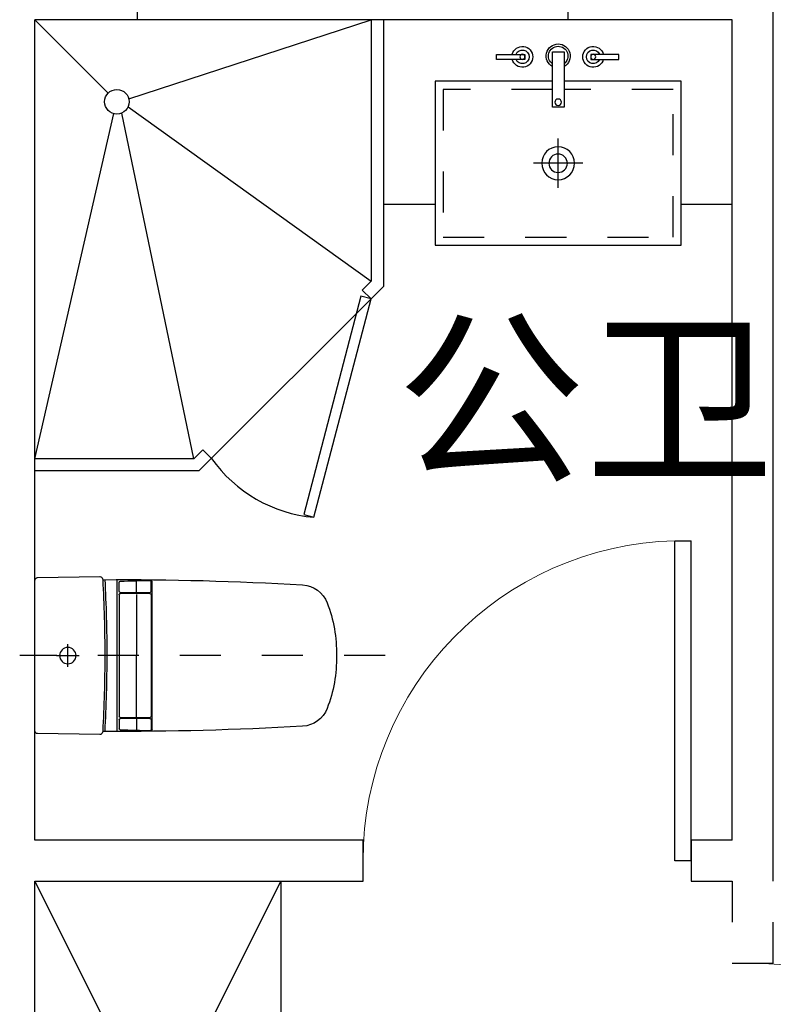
# Model space of a CAD drawing. Header units: millimetres. Extents: x 296296 to 297283, y 219875 to 220035.
# Tile 149 of 256: x 296881.59 to 296883.42, y 220017.75 to 220020.15. Entities that reach past the tile are written whole.
import ezdxf

# ---------------------------------------------------------------- set-up
doc = ezdxf.new("R2010")
doc.units = ezdxf.units.MM
doc.linetypes.add('185洋房-中间套（报建版）-旧规$0$DASH', pattern=[0.35, 0.25, -0.1])
doc.linetypes.add('185洋房-中间套（报建版）-旧规$0$洋房户型$0$DASH', pattern=[0.35, 0.25, -0.1])
doc.styles.get("Standard").update_dxf_attribs({"font": 'arial.ttf'})

# ---------------------------------------------------------------- blocks, each defined once
blk = doc.blocks.new('4uyh5uj6kj67j75rykjtuk7tsik76ykj')
at = {"color": 253}
blk.add_text('公卫', height=337.59, dxfattribs=at).set_placement((833256, 432366.1))
blk = doc.blocks.new('*U1171')
at = {"color": 253}
for p, q in [((600, 150), (-600, 150)), ((-600, 150), (-600, -450)), ((-600, 150), (600, -450)), ((600, 150), (-600, -450)), ((600, -450), (600, 150)), ((-600, -450), (600, -450))]:
    blk.add_line(p, q, dxfattribs=at)
blk = doc.blocks.new('*U1175')
at = {"color": 253}
for p, q in [((850, 0), (0, 0)), ((0, -1100), (0, 0)), ((0, 0), (178.8, -178.8)), ((229, -192.5), (820, 0)), ((820, 0), (820, -637.6)), ((850, 0), (850, -650)), ((227.5, -212), (820, -637.6)), ((0, -1070), (192.5, -229)), ((387.6, -1070), (212, -227.5)), ((820, -637.6), (798.2, -659.3)), ((850, -650), (400, -1100)), ((798.2, -659.3), (819.5, -680.5)), ((409.3, -1048.2), (387.6, -1070)), ((409.3, -1048.2), (430.5, -1069.5)), ((387.6, -1070), (0, -1070)), ((400, -1100), (0, -1100))]:
    blk.add_line(p, q, dxfattribs=at)
blk.add_lwpolyline([(680.4, -1212.7), (819.5, -680.5), (794.9, -674.1), (655.9, -1206.3)], close=True, dxfattribs=at)
blk.add_circle((200, -200), 30, dxfattribs=at)
blk.add_arc((711, -869.7), 344.4, 215.4598, 264.8972, dxfattribs=at)
blk = doc.blocks.new('*U1178')
at = {"color": 253}
for p, q in [((424.5, -409.9), (424.5, -289.9)), ((364.5, -349.9), (484.5, -349.9))]:
    blk.add_line(p, q, dxfattribs=at)
for points in [[(124.5, -450), (0, -450), (0, 0), (850, 0), (850, -450), (724.5, -450)], [(438, -149.9), (724.5, -149.9), (724.5, -549.9), (124.5, -549.9), (124.5, -149.9), (410.1, -149.9)]]:
    blk.add_lwpolyline(points, dxfattribs=at)
for points in [[(276.2, -84.4), (345.1, -84.4), (345.1, -96.7), (276.2, -96.7)], [(438, -213.3), (438, -78.4), (410.1, -78.4), (410.1, -213.3)], [(574.4, -84.4), (505.4, -84.4), (505.4, -96.7), (574.4, -96.7)]]:
    blk.add_lwpolyline(points, close=True, dxfattribs=at)
at = {"color": 253, "linetype": '185洋房-中间套（报建版）-旧规$0$洋房户型$0$DASH', "ltscale": 0.2}
blk.add_lwpolyline([(438, -169.9), (704.5, -169.9), (704.5, -529.9), (144.5, -529.9), (144.5, -169.9), (410.1, -169.9)], dxfattribs=at)
at = {"color": 253}
for centre, radius in [((339, -90.5), 6.17), ((511.6, -90.5), 6.17), ((424.6, -201.3), 7.98), ((424.5, -349.9), 40), ((424.5, -349.9), 22.5)]:
    blk.add_circle(centre, radius, dxfattribs=at)
for centre, radius, start, end in [((339, -90.5), 25.4, 194.0486, 165.9514), ((424.3, -88.5), 29.3, 297.9804, 241.0365), ((424.3, -88.5), 23.8, 305.279, 233.4071), ((511.6, -90.5), 25.4, 14.0486, 345.9514), ((339, -90.5), 16.6, 201.7986, 158.2014), ((511.6, -90.5), 16.6, 21.7986, 338.2014)]:
    blk.add_arc(centre, radius, start, end, dxfattribs=at)
blk = doc.blocks.new('185洋房-中间套（报建版）-旧规$0$洋房户型$0$13c')
at = {"color": 253, "linetype": '185洋房-中间套（报建版）-旧规$0$洋房户型$0$DASH'}
for p, q in [((89521.2, 114521), (89521.2, 115411.4)), ((89548.8, 115294.1), (89493.5, 115294.1)), ((89548.8, 115294.1), (89493.5, 115294.1))]:
    blk.add_line(p, q, dxfattribs=at)
at = {"color": 253}
for p, q in [((89521.2, 115321.8), (89521.2, 115266.5)), ((89706, 115173.6), (89335.9, 115173.6)), ((89364.8, 115169), (89342.8, 115169)), ((89367.8, 115094.3), (89367.8, 115166)), ((89369.9, 115094.3), (89369.9, 115166)), ((89372.9, 115169), (89669.5, 115169)), ((89672.5, 115094.3), (89672.5, 115166)), ((89674.6, 115094.3), (89674.6, 115166)), ((89677.6, 115169), (89699.6, 115169)), ((89366.1, 115126.9), (89339.8, 115126.9)), ((89372.1, 115126.9), (89521.4, 115126.9)), ((89670.3, 115126.9), (89521, 115126.9)), ((89676.3, 115126.9), (89702.6, 115126.9)), ((89364.8, 115091.3), (89340.9, 115091.3)), ((89701.5, 115088.8), (89340.9, 115088.8)), ((89372.9, 115091.3), (89669.5, 115091.3)), ((89677.6, 115091.3), (89701.5, 115091.3)), ((89521.2, 114639.6), (89521.2, 114639.6))]:
    blk.add_line(p, q, dxfattribs=at)
at = {"color": 253, "elevation": 0}
blk.add_lwpolyline([(89338.1, 115374.6, 0.40958), (89331.1, 115367.7), (89328.7, 115216.4, 0.340858), (89333.9, 115209.5, -0.338866), (89336.1, 115206.6, 0.016661), (89349, 114721.8, 0.297651), (89392.4, 114662.3, 0.100336), (89521.2, 114639.6, 0.100336), (89650, 114662.3, 0.297651), (89693.3, 114721.8, 0.016103), (89705.8, 115206.4, -0.353394), (89708.2, 115209.4, 0.356819), (89713.7, 115216.4), (89711.3, 115367.7, 0.409594), (89704.3, 115374.6)], format="xyb", close=True, dxfattribs=at)
at = {"color": 253}
blk.add_circle((89521.2, 115294.1), 20, dxfattribs=at)
for centre, radius, start, end in [((89518.9, 118504.5), 3305.4, 266.8293, 270.0402), ((89518.9, 118509.5), 3305.4, 266.8298, 270.0402), ((89523.6, 118512.5), 3308.4, 269.9584, 273.157), ((89523.6, 118507.6), 3308.4, 269.9584, 273.1576), ((94520.5, 114992.6), 5183.6, 178.082, 178.9026), ((89342.8, 115166), 3, 90, 178.082), ((89364.8, 115166), 3, 0, 90), ((89372.9, 115166), 3, 90, 180), ((89669.5, 115166), 3, 359.9972, 89.9972), ((89677.6, 115166), 3, 89.9972, 179.9972), ((89699.6, 115166), 3, 1.9152, 89.9972), ((84521.9, 114992.9), 5183.6, 1.0947, 1.9152), ((89340.9, 115094.3), 3, 178.8757, 270), ((89340.9, 115091.8), 3, 178.9026, 269.9983), ((89364.8, 115094.3), 3, 270, 0), ((89372.9, 115094.3), 3, 180, 270), ((89669.5, 115094.3), 3, 269.9972, 359.9972), ((89677.6, 115094.3), 3, 179.9972, 269.9972), ((89701.5, 115094.3), 3, 269.9972, 1.1215), ((89701.5, 115091.8), 3, 269.9989, 1.0947)]:
    blk.add_arc(centre, radius, start, end, dxfattribs=at)
blk = doc.blocks.new('185洋房-中间套（报建版）-旧规$0$洋房户型$0$$DorLib2D$00000001')
at = {"color": 253}
for p, q in [((0.45, 0.975), (0.5, 0.975)), ((0.45, 0), (0.45, 0.975)), ((0.5, 0), (0.5, 0.975)), ((0.5, 0), (0.45, 0))]:
    blk.add_line(p, q, dxfattribs=at)
at = {"color": 253, "lineweight": 13}
blk.add_arc((0.475, 0), 0.975, 91.4693, 180, dxfattribs=at)
blk = doc.blocks.new('185洋房-中间套（报建版）-旧规')
at = {"color": 253, "linetype": 'Continuous'}
for p, q in [((25450, 11900), (25450, 12500)), ((26500, 11900), (26500, 12500)), ((27000, 9800), (27000, 12000)), ((25450, 11900), (25200, 11900)), ((25200, 11000), (25200, 11900)), ((26900, 11900), (26500, 11900)), ((26900, 9900), (26900, 11900)), ((25200, 9900), (25200, 11000)), ((26000, 9900), (25200, 9900)), ((26000, 9800), (26000, 9900)), ((26900, 9900), (26800, 9900)), ((26800, 9900), (26800, 9800)), ((25200, 9800), (26000, 9800)), ((25200, 7200), (25200, 9800)), ((26800, 9800), (26900, 9800))]:
    blk.add_line(p, q, dxfattribs=at)
at = {"color": 253, "linetype": '185洋房-中间套（报建版）-旧规$0$DASH'}
for p, q in [((26900, 9800), (26900, 9600)), ((27000, 9600), (27000, 9800)), ((26900, 9600), (27000, 9600))]:
    blk.add_line(p, q, dxfattribs=at)
at = {"color": 253}
blk.add_lwpolyline([(26900, 11900), (25200, 11900)], dxfattribs=at)
at = {"color": 253, "extrusion": (0, 0, -1), "xscale": -1, "zscale": -1, "rotation": 359.9999983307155}
blk.add_blockref('*U1175', (-25200, 11900), dxfattribs=at)
at = {"color": 253, "extrusion": (0, 0, -1), "zscale": -1}
blk.add_blockref('*U1178', (-26900, 11900), dxfattribs=at)
at = {"color": 253, "xscale": -800, "yscale": -800, "zscale": 100}
for p, rotation in [((26400, 9850), 179.9999999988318), ((26950, 9200), 90)]:
    blk.add_blockref('185洋房-中间套（报建版）-旧规$0$洋房户型$0$$DorLib2D$00000001', p, dxfattribs=dict(at, rotation=rotation))
at = {"color": 253, "xscale": -1}
for name, p, rotation in [('185洋房-中间套（报建版）-旧规$0$洋房户型$0$13c', (140574.6, 99871.2), 90.00000166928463), ('*U1171', (25350, 9200), 90)]:
    blk.add_blockref(name, p, dxfattribs=dict(at, rotation=rotation))

msp = doc.modelspace()

# ---------------------------------------------------------------- block references
at = {"xscale": 0.001, "yscale": 0.001, "zscale": 0.001}
msp.add_blockref('4uyh5uj6kj67j75rykjtuk7tsik76ykj', (296049.2483, 219586.6962), dxfattribs=at)

# ---------------------------------------------------------------- next in the draw order: block references
msp.add_blockref('185洋房-中间套（报建版）-旧规', (296856.4232, 220008.2546), dxfattribs=at)

doc.saveas('drawing.dxf')
